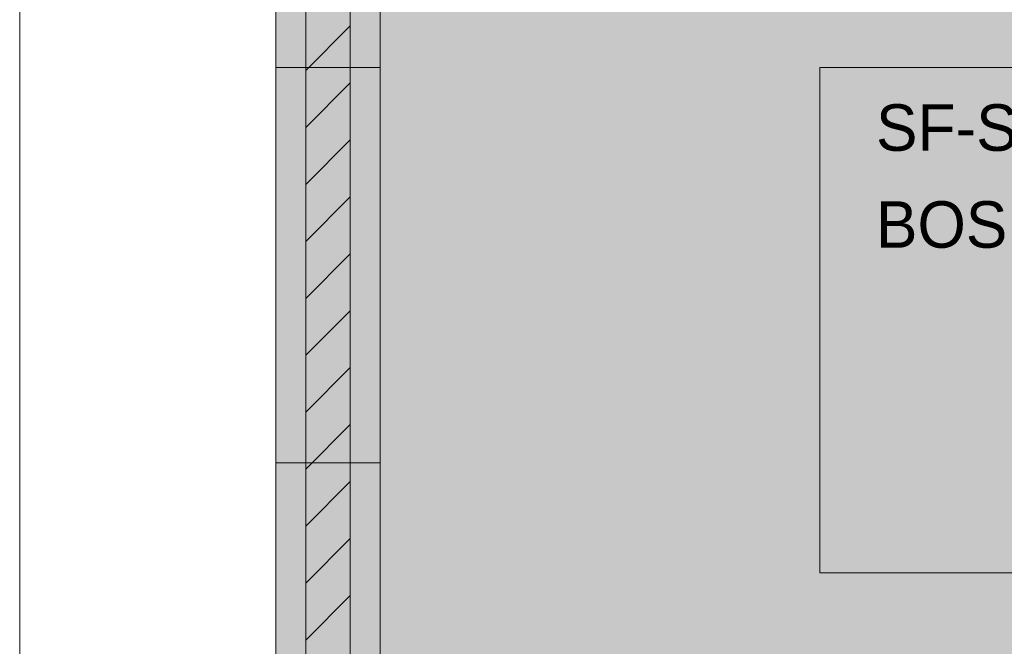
# Model space of a CAD drawing. Header units: millimetres. Extents: x -2119 to 20631, y -2973 to 10107.
# Tile 2 of 33: x -910 to 2453, y 3624 to 5763. Entities that reach past the tile are written whole.
import ezdxf

# ---------------------------------------------------------------- set-up
doc = ezdxf.new("R2010")
doc.units = ezdxf.units.MM
for name, color, linetype in [('FILL-C_BDBDBF', 7, 'Continuous'), ('FILL-EPS', 7, 'Continuous'), ('FILL-WHITE', 7, 'Continuous'), ('LINE-CORE', 7, 'Continuous'), ('LINE-INK', 7, 'Continuous'), ('LINE-STEEL_GREY', 7, 'Continuous'), ('TEXT-INK', 7, 'Continuous')]:
    doc.layers.add(name, color=color, linetype=linetype)

msp = doc.modelspace()

# ---------------------------------------------------------------- hatches: boundary and pattern name
at = {"layer": 'FILL-C_BDBDBF', "true_color": 0xbdbdbf}
h = msp.add_hatch(color=9, dxfattribs=at)
h.dxf.hatch_style = 1
h.paths.add_polyline_path([(219.4, 3351.3), (137, 3351.3), (67, 3351.3), (67, 6425), (219.4, 6425)])
at = {"layer": 'FILL-EPS', "true_color": 0xccffff}
h = msp.add_hatch(color=7, dxfattribs=at)
h.dxf.hatch_style = 1
h.paths.add_polyline_path([(-34.6, 2442.2), (-34.6, 2921.4), (-34.6, 3557.6), (-34.6, 4211.1), (-34.6, 4248.2), (-34.6, 4250), (-34.6, 4278.8), (-34.6, 5600.5), (-34.6, 5602.6), (-34.6, 5646.8), (-34.6, 6425), (67, 6425), (67, 3351.3), (67, 3351.3), (67, 3309.2), (67, 3198.7), (67, 3198.7), (67, -100), (-34.6, -100)])
h = msp.add_hatch(color=7, dxfattribs=at)
h.dxf.hatch_style = 1
h.paths.add_polyline_path([(321, 6425), (321, 5646.8), (321, 5602.6), (321, 5600.5), (321, 5571.7), (321, 4250), (321, 4248.2), (321, 4211.1), (321, 3557.6), (321, 3408.1), (321, 3351.3), (219.4, 3351.3), (219.4, 6425), (223.1, 6425)])
at = {"layer": 'FILL-WHITE', "true_color": 0xffffff}
h = msp.add_hatch(color=7, dxfattribs=at)
h.dxf.hatch_style = 1
h.paths.add_polyline_path([(-34.6, 6425), (321, 6425), (321.2, 6426.6), (321.3, 6426.6), (321.3, 3557.6), (321, 3557.6), (-34.6, 3557.6)])
h = msp.add_hatch(color=7, dxfattribs=at)
h.dxf.hatch_style = 1
h.paths.add_polyline_path([(-34.6, 6425), (321.3, 6425), (321.3, 3557.6), (-34.6, 3557.6)])
h = msp.add_hatch(color=7, dxfattribs=at)
h.dxf.hatch_style = 1
h.paths.add_polyline_path([(321, 6425), (321, 3557.6), (-34.6, 3557.6), (-34.6, 6425)])
h = msp.add_hatch(color=7, dxfattribs=at)
h.dxf.hatch_style = 1
h.paths.add_polyline_path([(6152.9, 6425), (6152.9, 3557.6), (321.3, 3557.6), (321.3, 6425)])
h.paths.add_polyline_path([(4533, 5600.5), (1822.5, 5600.5), (1822.5, 3875), (4533, 3875)], flags=0)
h = msp.add_hatch(color=7, dxfattribs=at)
h.dxf.hatch_style = 1
h.paths.add_polyline_path([(321.3, 6425), (6152.9, 6425), (6152.9, 3557.6), (321.3, 3557.6)])
h.paths.add_polyline_path([(4533, 5600.5), (1822.5, 5600.5), (1822.5, 3875), (4533, 3875)], flags=0)
h = msp.add_hatch(color=7, dxfattribs=at)
h.dxf.hatch_style = 1
h.paths.add_polyline_path([(-34.6, 5600.5), (321, 5600.5), (321, 4250), (-34.6, 4250)])
h = msp.add_hatch(color=7, dxfattribs=at)
h.dxf.hatch_style = 1
h.paths.add_polyline_path([(321, 5600.5), (321, 4250), (-34.6, 4250), (-34.6, 5600.5)])

# ---------------------------------------------------------------- linework, layer by layer
at = {"layer": 'LINE-CORE', "lineweight": 5}
for points in [[(-34.6, 6425), (321, 6425), (321.2, 6426.6), (321.3, 6426.6), (321.3, 3557.6), (321, 3557.6), (-34.6, 3557.6)], [(-34.6, 6425), (321.3, 6425), (321.3, 3557.6), (-34.6, 3557.6), (-34.6, 6425)], [(321, 6425), (321, 3557.6), (-34.6, 3557.6), (-34.6, 6425)], [(6152.9, 6425), (6152.9, 3557.6), (321.3, 3557.6), (321.3, 6425)], [(321.3, 6425), (6152.9, 6425), (6152.9, 3557.6), (321.3, 3557.6)], [(-34.6, 5600.5), (321, 5600.5), (321, 5600.5), (321, 4250), (-34.6, 4250)], [(321, 5600.5), (321, 4250), (321, 4250), (-34.6, 4250), (-34.6, 5600.5)], [(4533, 5600.5), (1822.5, 5600.5), (1822.5, 3875), (4533, 3875)], [(4533, 5600.5), (1822.5, 5600.5), (1822.5, 3875), (4533, 3875)]]:
    msp.add_lwpolyline(points, close=True, dxfattribs=at)
at = {"layer": 'LINE-INK', "lineweight": 5}
msp.add_line((-909.6, -100), (-909.6, 6425), dxfattribs=at)
for points in [[(-34.6, 2442.2), (-34.6, 2921.4), (-34.6, 3557.6), (-34.6, 4211.1), (-34.6, 4248.2), (-34.6, 4250), (-34.6, 4278.8), (-34.6, 5600.5), (-34.6, 5602.6), (-34.6, 5646.8), (-34.6, 6425), (67, 6425), (67, 3351.3), (67, 3351.3), (67, 3309.2), (67, 3198.7), (67, 3198.7), (67, -100), (-34.6, -100)], [(219.4, 3351.3), (137, 3351.3), (67, 3351.3), (67, 6425), (219.4, 6425)], [(321, 6425), (321, 5646.8), (321, 5602.6), (321, 5600.5), (321, 5571.7), (321, 4250), (321, 4248.2), (321, 4211.1), (321, 3557.6), (321, 3408.1), (321, 3351.3), (219.4, 3351.3), (219.4, 6425), (223.1, 6425)]]:
    msp.add_lwpolyline(points, close=True, dxfattribs=at)
msp.add_lwpolyline([(-34.6, 3557.6), (-34.6, 4211.1), (-34.6, 4248.2), (-34.6, 4250), (-34.6, 4278.8), (-34.6, 5600.5), (-34.6, 5602.6), (-34.6, 5646.8), (-34.6, 6425), (67, 6425), (219.4, 6425), (223.1, 6425), (321, 6425), (321, 5646.8), (321, 5602.6), (321, 5600.5), (321, 5571.7), (321, 4250), (321, 4248.2), (321, 4211.1), (321, 3557.6)], dxfattribs=at)
at = {"layer": 'LINE-STEEL_GREY', "lineweight": 5}
for p, q in [((67, 5589.8), (219.4, 5742.2)), ((67, 5395.3), (219.4, 5547.7)), ((67, 5200.8), (219.4, 5353.2)), ((67, 5006.4), (219.4, 5158.8)), ((67, 4811.9), (219.4, 4964.3)), ((67, 4617.5), (219.4, 4769.9)), ((67, 4423), (219.4, 4575.4)), ((67, 4228.6), (219.4, 4381)), ((67, 4034.1), (219.4, 4186.5)), ((67, 3839.7), (219.4, 3992.1)), ((67, 3645.2), (219.4, 3797.6))]:
    msp.add_line(p, q, dxfattribs=at)

# ---------------------------------------------------------------- texts
at = {"layer": 'TEXT-INK'}
for s, p in [('SF-S06 305X305X158 UC S355', (2014.5, 5315.6)), ('BOS +6.152 / TOS +6.479', (2014.5, 4984.8))]:
    msp.add_text(s, height=158.75, dxfattribs=at).set_placement(p)

doc.saveas('drawing.dxf')
